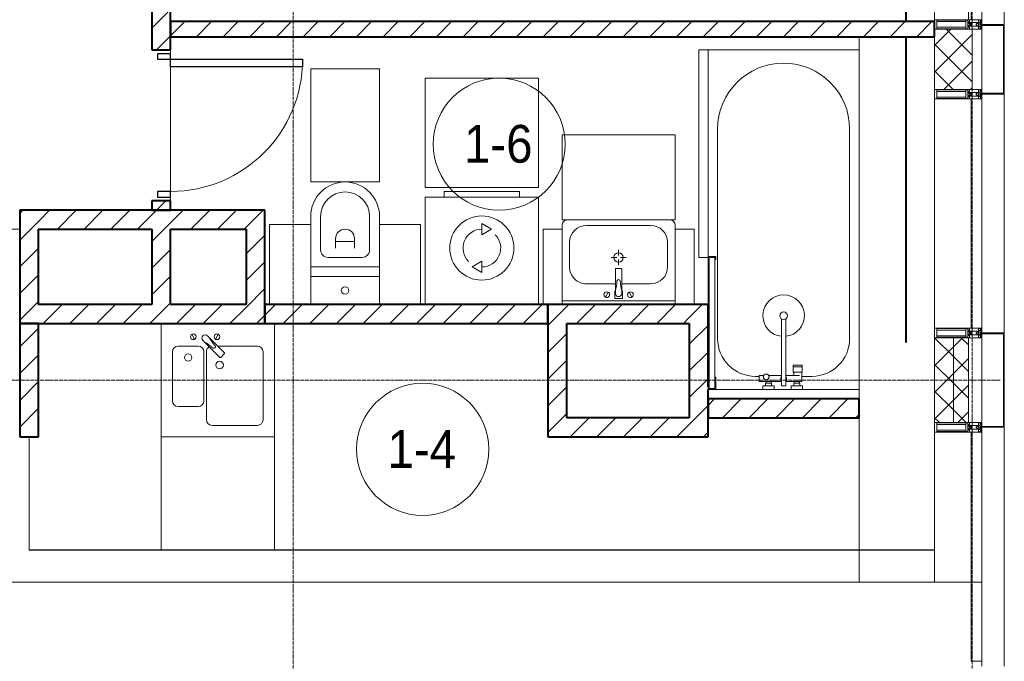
# Model space of a CAD drawing. Header units: millimetres. Extents: x 5617 to 101514, y 7718 to 215953.
# Tile 42 of 61: x 54048 to 59268, y 17310 to 20710. Entities that reach past the tile are written whole.
import ezdxf

# ---------------------------------------------------------------- set-up
doc = ezdxf.new("R2010")
doc.units = ezdxf.units.MM
for name, pattern in [('ADSK_Линия сетки', [25, 20, -2.5, 0, -2.5]), ('Линия сетки', [25, 20, -2.5, 0, -2.5]), ('Штрих_3_1_5_', [4.5, 3, -1.5]), ('Штриховая_ш3 п1_5', [4.5, 3, -1.5])]:
    doc.linetypes.add(name, pattern=pattern)
doc.layers.add('_Разделитель помещений_', color=4, linetype='Штриховая_ш3 п1_5', lineweight=40, true_color=0x00ffff)
for name, color, linetype, lineweight in [('Двери', 7, 'Continuous', 18), ('Импосты витража', 7, 'Continuous', 18), ('Колонны', 7, 'Continuous', 18), ('Марки помещений', 7, 'Continuous', 20), ('Мебель', 7, 'Continuous', 18), ('Оси', 7, 'Continuous', 9), ('Панели витража', 7, 'Continuous', 18), ('Перекрытия', 7, 'Continuous', 18), ('Сантехнические приборы', 7, 'Continuous', 18), ('Стены', 7, 'Continuous', 18), ('Стены разрез', 7, 'Continuous', 40), ('Стены штриховка', 7, 'Continuous', 40), ('Форма', 7, 'Continuous', 18), ('Электрооборудование', 7, 'Continuous', 18), ('Элементы узлов', 7, 'Continuous', 18)]:
    doc.layers.add(name, color=color, linetype=linetype, lineweight=lineweight)
doc.styles.add('Arial_3', font='arial.ttf', dxfattribs={"width": 0.9, "height": 200})
pattern_1 = [(45, (0, 0), (-70.71068, 70.71068), [])]
pattern_2 = [(45, (0, 0), (-70.71068, 70.71068), []), (135, (0, 0), (-70.71068, -70.71068), [])]

# ---------------------------------------------------------------- blocks, each defined once
blk = doc.blocks.new('MR_Ванна - Санузел с ванной_1800x800-V5-МКСС_К4_L20_68_100_')
at = {"layer": 'Сантехнические приборы', "color": 253, "true_color": 0xaaaaaa}
for p, q in [((900, 0), (-900, 0)), ((-900, 0), (-900, -800)), ((900, -300.2), (900, 0)), ((-480, -50), (630, -50)), ((830, -250), (830, -303.8)), ((780, -301.9), (770.9, -301.9)), ((770.9, -301.9), (770.9, -348.9)), ((807.5, -301.9), (780, -301.9)), ((780, -301.9), (780, -348.9)), ((780, -348.9), (780, -301.9)), ((807.5, -348.9), (807.5, -301.9)), ((858, -303.8), (807.5, -303.8)), ((807.5, -303.8), (807.5, -346.6)), ((858, -316.7), (858, -303.8)), ((900, -300.2), (880, -300.2)), ((880, -300.2), (880, -360)), ((900, -360), (900, -300.2)), ((770.9, -348.9), (780, -348.9)), ((780, -348.9), (807.5, -348.9)), ((807.5, -346.6), (826.3, -346.6)), ((826.3, -316.7), (826.3, -388.7)), ((858, -388.7), (858, -316.7)), ((866, -316.7), (858, -316.7)), ((858, -316.7), (858, -343.6)), ((858, -343.6), (866, -343.6)), ((880, -314), (866, -314)), ((866, -314), (866, -346)), ((866, -343.6), (866, -316.7)), ((866, -346), (880, -346)), ((880, -346), (880, -314)), ((880, -360), (900, -360)), ((900, -450), (900, -360)), ((880, -388.7), (524.9, -388.7)), ((524.9, -411.3), (880, -411.3)), ((826.3, -411.3), (826.3, -478.7)), ((858, -529.1), (858, -411.3)), ((880, -411.3), (880, -388.7)), ((858, -466.4), (858, -493.3)), ((866, -466.4), (858, -466.4)), ((866, -464), (866, -496)), ((880, -464), (866, -464)), ((866, -493.3), (866, -466.4)), ((880, -450), (880, -509.8)), ((900, -450), (880, -450)), ((880, -496), (880, -464)), ((900, -509.8), (900, -450)), ((826.3, -505.7), (826.3, -529.1)), ((858, -493.3), (866, -493.3)), ((866, -496), (880, -496)), ((880, -509.8), (900, -509.8)), ((900, -760), (900, -509.8)), ((826.3, -529.1), (858, -529.1)), ((830, -529.1), (830, -550)), ((630, -750), (-480, -750)), ((195, -760), (195, -800.1)), ((210, -760), (195, -760)), ((200, -795.1), (200, -765)), ((200, -765), (210, -765)), ((895, -765), (200, -765)), ((200, -765), (200, -795.1)), ((210, -765), (210, -760)), ((900, -760), (835, -760)), ((835, -760), (835, -765)), ((835, -765), (895, -765)), ((895, -765), (895, -795.1)), ((895, -795.1), (895, -765)), ((900, -800), (900, -760)), ((195, -800.1), (210, -800.1)), ((210, -795.1), (200, -795.1)), ((200, -795.1), (895, -795.1)), ((210, -800.1), (210, -795.1)), ((210, -800), (450, -800)), ((895, -795.1), (885, -795.1)), ((885, -795.1), (885, -800)), ((885, -800), (900, -800))]:
    blk.add_line(p, q, dxfattribs=at)
for centre, radius, start, end in [((-480, -400), 350, 90, 270), ((630, -250), 200, 360, 90), ((508.5, -400), 110, 5.916, 354.084), ((508.5, -400), 20, 90, 270), ((508.5, -400), 20, 270, 90), ((508.5, -400), 20, 325.4667, 34.5333), ((843.9, -400), 15.5, 47.0093, 132.9907), ((843.9, -400), 15.5, 227.0093, 312.9907), ((832.8, -492.2), 15, 90, 270), ((832.8, -492.2), 15, 244.0483, 115.9517), ((832.8, -492.2), 15, 270, 90), ((630, -550), 200, 270, 360)]:
    blk.add_arc(centre, radius, start, end, dxfattribs=at)
blk = doc.blocks.new('MR_Зона обслуживания - MR_Зона обслуживания-2638725-МКСС_К4_L20_68_100_')
at = {"layer": 'Мебель', "lineweight": 9}
for p, q in [((545.1, 0), (-550, 0)), ((-550, 0), (-550, -50)), ((-550, -50), (550, -50)), ((550, -50), (550, -0.1))]:
    blk.add_line(p, q, dxfattribs=at)
blk = doc.blocks.new('MR_Унитаз напольный - Санузел с ванной-V6-МКСС_К4_L20_68_100_')
at = {"layer": 'Сантехнические приборы', "color": 253, "true_color": 0xaaaaaa}
for p, q in [((-182.5, 0), (-182.5, 267.5)), ((-130, 267.5), (-130, 90)), ((130, 90), (130, 267.5)), ((182.5, 267.5), (182.5, 0)), ((-50, 150), (-50, 100)), ((-50, 135), (50, 135)), ((50, 100), (50, 150)), ((182.5, 0), (-182.5, 0)), ((-182.5, -50), (-182.5, 0)), ((-182.5, 0), (182.5, 0)), ((-90, 50), (90, 50)), ((182.5, 0), (182.5, -50)), ((-182.5, -50), (182.5, -50)), ((-182.5, -200), (-182.5, -50)), ((182.5, -50), (-182.5, -50)), ((182.5, -50), (182.5, -200))]:
    blk.add_line(p, q, dxfattribs=at)
for centre, radius, start, end in [((0, 267.5), 182.5, 0, 180), ((0, 267.5), 130, 360, 180), ((0, 150), 50, 360, 180), ((-90, 90), 40, 180, 270), ((90, 90), 40, 270, 360), ((0, -125), 20, 360, 180), ((0, -125), 20, 180, 360)]:
    blk.add_arc(centre, radius, start, end, dxfattribs=at)
blk = doc.blocks.new('MR_Зона обслуживания - MR_Зона обслуживания-V7-МКСС_К4_L20_68_100_')
at = {"layer": 'Мебель', "lineweight": 9}
for p, q in [((182.5, 600), (-182.5, 600)), ((-182.5, 600), (-182.5, 0)), ((182.5, 0), (182.5, 600)), ((-182.5, 0), (182.5, 0))]:
    blk.add_line(p, q, dxfattribs=at)
blk = doc.blocks.new('MR_Зона обслуживания - MR_Зона обслуживания-V8-МКСС_К4_L20_68_100_')
at = {"layer": 'Мебель', "lineweight": 9}
for p, q in [((108.75, 425), (-108.75, 425)), ((108.75, 0), (108.75, 425))]:
    blk.add_line(p, q, dxfattribs=at)
blk = doc.blocks.new('MR_Зона обслуживания - MR_Зона обслуживания-V9-МКСС_К4_L20_68_100_')
at = {"layer": 'Мебель', "lineweight": 9}
for p, q in [((108.75, 425), (-108.75, 425)), ((-108.75, 425), (-108.75, 0))]:
    blk.add_line(p, q, dxfattribs=at)
blk = doc.blocks.new('MR_Стиральная машина - Стиральная машина_600-V10-МКСС_К4_L20_68_100_')
at = {"layer": 'Электрооборудование', "color": 253, "true_color": 0xaaaaaa}
for p, q in [((-200, 600), (200, 600)), ((-200, 570), (-200, 600)), ((200, 600), (200, 570)), ((-300, 570), (300, 570)), ((-300, 0), (-300, 570)), ((300, 570), (300, 0)), ((0, 430), (52, 400)), ((0, 370), (0, 430)), ((52, 400), (0, 370)), ((-52, 200), (0, 230)), ((0, 230), (0, 170)), ((0, 170), (-52, 200))]:
    blk.add_line(p, q, dxfattribs=at)
for radius, start, end in [(170, 0, 180), (100, 90, 225), (100, 270, 45), (170, 180, 0)]:
    blk.add_arc((0, 300), radius, start, end, dxfattribs=at)
blk = doc.blocks.new('MR_Зона обслуживания - MR_Зона обслуживания-2638736-МКСС_К4_L20_68_100_')
at = {"layer": 'Мебель', "lineweight": 9}
for p, q in [((300, 580), (-300, 580)), ((-300, 580), (-300, 0)), ((300, 0), (300, 580)), ((-300, 0), (300, 0))]:
    blk.add_line(p, q, dxfattribs=at)
blk = doc.blocks.new('MR_Тумба-Умывальник с зеркалом - Тумба-умывальник_600-2515846-МКСС_К4_L20_68_100_')
at = {"layer": 'Сантехнические приборы', "color": 253, "true_color": 0xaaaaaa}
for p, q in [((-300, -20), (300, -20)), ((-69.7, -39.8), (-55.6, -66.3)), ((20, -33.1), (-20, -33.1)), ((-20, -33.1), (-20, -73.1)), ((20, -73.1), (20, -33.1)), ((69.7, -39.8), (55.6, -66.3)), ((-20, -73.1), (-17, -73.1)), ((-17, -60), (-17, -73.1)), ((-17, -73.1), (-17, -187.9)), ((17, -73.1), (17, -60)), ((17, -187.9), (17, -73.1)), ((17, -73.1), (20, -73.1)), ((-17, -110), (-170, -110)), ((170, -110), (17, -110)), ((-260, -200), (-260, -330)), ((-14, -190.9), (14, -190.9)), ((260, -330), (260, -200)), ((-10, -250), (-40, -250)), ((0, -210), (0, -240)), ((0, -290), (0, -260)), ((40, -250), (10, -250)), ((-300, -400), (-300, -420)), ((300, -420), (300, -400)), ((-170, -420), (170, -420))]:
    blk.add_line(p, q, dxfattribs=at)
for centre, radius, start, end in [((-62.7, -53.1), 15, 360, 180), ((0, -60), 17, 360, 180), ((62.7, -53.1), 15, 360, 180), ((-62.7, -53.1), 15, 180, 360), ((-217.6, -129.9), 208.5, 1.5946, 15.8177), ((217.6, -129.9), 208.5, 164.1823, 178.4054), ((62.7, -53.1), 15, 180, 360), ((-170, -200), 90, 90, 180), ((0, -124.1), 9.19, 180, 360), ((170, -200), 90, 360, 90), ((-14, -187.9), 3, 180, 270), ((-14, -187.9), 3, 195, 255), ((14, -187.9), 3, 270, 0), ((14, -187.9), 3, 285, 345), ((0, -250), 25, 0, 180), ((0, -250), 25, 180, 0), ((-170, -330), 90, 180, 270), ((170, -330), 90, 270, 360), ((-270, -420), 30, 180, 270), ((270, -420), 30, 270, 360)]:
    blk.add_arc(centre, radius, start, end, dxfattribs=at)
blk = doc.blocks.new('MR_Зона обслуживания - MR_Зона обслуживания-2638731-МКСС_К4_L20_68_100_')
at = {"layer": 'Мебель', "lineweight": 9}
for p, q in [((300, 0), (-300, 0)), ((-300, 0), (-300, -450)), ((300, -450), (300, 0)), ((-300, -450), (300, -450))]:
    blk.add_line(p, q, dxfattribs=at)
blk = doc.blocks.new('MR_Зона обслуживания - MR_Зона обслуживания-V2-МКСС_К4_L20_68_100_')
at = {"layer": 'Мебель', "lineweight": 9}
for p, q in [((-50, 0), (-50, -400)), ((50, -400), (50, 0)), ((-50, -400), (50, -400))]:
    blk.add_line(p, q, dxfattribs=at)
blk = doc.blocks.new('MR_Мойка - Кухонная мойка-2515860-МКСС_К4_L20_68_100_')
at = {"layer": 'Сантехнические приборы', "color": 253, "true_color": 0xaaaaaa}
for p, q in [((-300, 50), (-300, -550)), ((-300, 50), (-300, -550)), ((300, -550), (300, 50)), ((-136.7, -6.7), (-122.6, -33.3)), ((-79, -39), (-69.8, -48.2)), ((-69.8, -48.2), (11.4, -129.4)), ((-45.7, -24.2), (-55, -14.9)), ((35.5, -105.4), (-45.7, -24.2)), ((2.7, -6.7), (-11.4, -33.3)), ((-240, -100), (-240, -360)), ((-104, -70), (-210, -70)), ((-74, -360), (-74, -100)), ((-60, -100), (-60, -460)), ((210, -70), (0.1, -70)), ((240, -460), (240, -100)), ((15.7, -129.4), (35.5, -109.6)), ((-210, -390), (-104, -390)), ((-30, -490), (210, -490)), ((-300, -550), (300, -550))]:
    blk.add_line(p, q, dxfattribs=at)
for centre, radius, start, end in [((-129.7, -20), 15, 360, 180), ((-129.7, -20), 15, 180, 360), ((-67, -26.9), 17, 45, 225), ((-171.5, -230.2), 208.5, 46.5946, 60.8177), ((136.3, 77.5), 208.5, 209.1823, 223.4054), ((-4.3, -20), 15, 360, 180), ((-4.3, -20), 15, 180, 360), ((-210, -100), 30, 90, 180), ((-104, -100), 30, 360, 90), ((-30, -100), 30, 118.5511, 180), ((-21.7, -72.3), 9.19, 225, 45), ((210, -100), 30, 360, 90), ((-157, -130), 20, 360, 180), ((-157, -130), 20, 180, 360), ((10, -170), 20, 360, 180), ((13.5, -127.3), 3, 225, 315), ((13.5, -127.3), 3, 225, 315), ((33.3, -107.5), 3, 315, 45), ((33.3, -107.5), 3, 315, 45), ((10, -170), 20, 180, 360), ((-210, -360), 30, 180, 270), ((-104, -360), 30, 270, 360), ((-30, -460), 30, 180, 270), ((210, -460), 30, 270, 360)]:
    blk.add_arc(centre, radius, start, end, dxfattribs=at)
blk = doc.blocks.new('MR_Зона обслуживания - MR_Зона обслуживания-2638748-МКСС_К4_L20_68_100_')
at = {"layer": 'Мебель', "lineweight": 9}
for p, q in [((300, 0), (-300, 0)), ((-300, 0), (-300, -600)), ((300, -600), (300, 0)), ((-300, -600), (300, -600))]:
    blk.add_line(p, q, dxfattribs=at)
blk = doc.blocks.new('A_DOR_Door - Вн_3_Одинарная_800x2100-2978316-МКСС_К4_L20_68_100_')
at = {"layer": 'Двери', "color": 253, "lineweight": 30, "true_color": 0xaaaaaa}
for p, q in [((-350, 50), (-350, 750)), ((-350, 750), (-310, 750)), ((-350, 50), (-350, 750)), ((-310, 750), (-310, 50)), ((-380, 50), (-380, -20)), ((-350, 50), (-380, 50)), ((-310, 50), (-350, 50)), ((-350, -20), (-350, 50)), ((380, 50), (350, 50)), ((350, 50), (350, -20)), ((380, -20), (380, 50)), ((-380, -20), (-350, -20)), ((350, -20), (380, -20))]:
    blk.add_line(p, q, dxfattribs=at)
at = {"layer": 'Двери', "color": 254, "lineweight": 9, "true_color": 0xd4d4d4}
blk.add_arc((-350, 50), 700, 360, 90, dxfattribs=at)
blk = doc.blocks.new('135_SLK_K4_AR_rvt-1-МКСС_К4_L20_68_100_')
at = {"layer": 'Стены разрез', "lineweight": 9, "true_color": 0xaaaaaa}
h = blk.add_hatch(dxfattribs=at)
h.set_pattern_fill('FP_3', color=253, style=0, pattern_type=2)
h.set_pattern_definition(pattern_1)
h.paths.add_polyline_path([(132500, 19700), (132500, 19750), (132400, 19750), (132400, 19700)])
h.paths.add_polyline_path([(132500, 20550), (132500, 20750), (132400, 20750), (132400, 20550)])
h = blk.add_hatch(dxfattribs=at)
h.set_pattern_fill('FP_3', color=253, style=0, pattern_type=2)
h.set_pattern_definition(pattern_1)
h.paths.add_polyline_path([(136550, 20620), (136550, 20700), (132500, 20700), (132500, 20620), (135173.2, 20620)])
h = blk.add_hatch(dxfattribs=at)
h.set_pattern_fill('FP_3', color=253, style=0, pattern_type=2)
h.set_pattern_definition(pattern_1)
h.paths.add_polyline_path([(131700, 19100), (131800, 19100), (131800, 19700), (131700, 19700), (131700, 19368.7)])
h = blk.add_hatch(dxfattribs=at)
h.set_pattern_fill('FP_3', color=253, style=0, pattern_type=2)
h.set_pattern_definition(pattern_1)
h.paths.add_polyline_path([(132500, 19600), (132900, 19600), (132900, 19700), (131800, 19700), (131800, 19600), (132400, 19600)])
h = blk.add_hatch(dxfattribs=at)
h.set_pattern_fill('FP_3', color=253, style=0, pattern_type=2)
h.set_pattern_definition(pattern_1)
h.paths.add_polyline_path([(132900, 19100), (133000, 19100), (133000, 19700), (132900, 19700), (132900, 19200)])
h = blk.add_hatch(dxfattribs=at)
h.set_pattern_fill('FP_3', color=253, style=0, pattern_type=2)
h.set_pattern_definition(pattern_1)
h.paths.add_polyline_path([(132500, 19200), (132500, 19600), (132400, 19600), (132400, 19200)])
h = blk.add_hatch(dxfattribs=at)
h.set_pattern_fill('FP_3', color=253, style=0, pattern_type=2)
h.set_pattern_definition(pattern_1)
h.paths.add_polyline_path([(132900, 19100), (132900, 19200), (131800, 19200), (131800, 19100), (132625.4, 19100)])
h = blk.add_hatch(dxfattribs=at)
h.set_pattern_fill('FP_3', color=253, style=0, pattern_type=2)
h.set_pattern_definition(pattern_1)
h.paths.add_polyline_path([(134500, 19100), (134500, 19200), (133000, 19200), (133000, 19100), (134154.1, 19100)])
h = blk.add_hatch(dxfattribs=at)
h.set_pattern_fill('FP_3', color=253, style=0, pattern_type=2)
h.set_pattern_definition(pattern_1)
h.paths.add_polyline_path([(135250, 19100), (135250, 19200), (134500, 19200), (134500, 19100), (135173.2, 19100)])
h = blk.add_hatch(dxfattribs=at)
h.set_pattern_fill('FP_3', color=253, style=0, pattern_type=2)
h.set_pattern_definition(pattern_1)
h.paths.add_polyline_path([(135250, 18600), (135350, 18600), (135350, 19200), (135250, 19200), (135250, 18647.2)])
h = blk.add_hatch(dxfattribs=at)
h.set_pattern_fill('FP_3', color=253, style=0, pattern_type=2)
h.set_pattern_definition(pattern_1)
h.paths.add_polyline_path([(131800, 18500), (131800, 19100), (131700, 19100), (131700, 18500)])
h = blk.add_hatch(dxfattribs=at)
h.set_pattern_fill('FP_3', color=253, style=0, pattern_type=2)
h.set_pattern_definition(pattern_1)
h.paths.add_polyline_path([(134500, 18600), (134600, 18600), (134600, 19100), (134500, 19100), (134500, 18770.7)])
h = blk.add_hatch(dxfattribs=at)
h.set_pattern_fill('FP_3', color=253, style=0, pattern_type=2)
h.set_pattern_definition(pattern_1)
h.paths.add_polyline_path([(136150, 18600), (136150, 18700), (135350, 18700), (135350, 18600)])
h = blk.add_hatch(dxfattribs=at)
h.set_pattern_fill('FP_3', color=253, style=0, pattern_type=2)
h.set_pattern_definition(pattern_1)
h.paths.add_polyline_path([(135173.2, 18500), (135350, 18500), (135350, 18600), (134500, 18600), (134500, 18500)])
at = {"layer": '_Разделитель помещений_', "color": 131, "linetype": 'Штрих_3_1_5_', "true_color": 0xaaffff}
for p, q in [((136400, 20700), (136400, 20875)), ((136400, 19000), (136400, 20620))]:
    blk.add_line(p, q, dxfattribs=at)
at = {"layer": 'Перекрытия', "color": 253, "true_color": 0xaaaaaa}
for p, q in [((136150, 18700), (136150, 20620)), ((132500, 20530), (132500, 20550)), ((132500, 20550), (132500, 20530)), ((132500, 19800), (132500, 20460)), ((132500, 20460), (132500, 19800)), ((132500, 19750), (132500, 19770)), ((132500, 19770), (132500, 19750)), ((136150, 17730), (136150, 18600))]:
    blk.add_line(p, q, dxfattribs=at)
at = {"layer": 'Стены', "color": 253, "true_color": 0xaaaaaa}
for p, q in [((129750, 19600.4), (131700, 19600.4)), ((131700, 19599.6), (129750, 19599.6)), ((131749.6, 17900.4), (131749.6, 18500)), ((131750.4, 18500), (131750.4, 17900.4)), ((131749.6, 17900.4), (131749.6, 17899.6)), ((136550, 17899.6), (131749.6, 17899.6)), ((131750.4, 17900.4), (132450, 17900.4)), ((133050, 17900.4), (136550, 17900.4)), ((136550, 17900.4), (136150, 17900.4)), ((136150, 17899.6), (136550, 17899.6)), ((136550, 17899.6), (136550, 17900.4))]:
    blk.add_line(p, q, dxfattribs=at)
at = {"layer": 'Стены разрез', "color": 253, "true_color": 0xaaaaaa}
for p, q in [((132400, 20750), (132400, 20550)), ((132500, 20550), (132500, 20750)), ((136550, 20700), (132500, 20700)), ((132500, 20700), (132500, 20620)), ((136550, 20620), (136550, 20700)), ((132500, 20620), (136550, 20620)), ((132400, 20550), (132500, 20550)), ((132400, 19750), (132400, 19700)), ((132500, 19750), (132400, 19750)), ((132500, 19700), (132500, 19750)), ((131700, 19700), (131700, 19100)), ((131800, 19700), (131700, 19700)), ((132900, 19700), (131800, 19700)), ((132400, 19700), (132500, 19700)), ((133000, 19700), (132900, 19700)), ((133000, 19100), (133000, 19700)), ((131800, 19200), (131800, 19600)), ((131800, 19600), (132400, 19600)), ((132400, 19600), (132400, 19200)), ((132500, 19600), (132900, 19600)), ((132500, 19200), (132500, 19600)), ((132900, 19600), (132900, 19200)), ((132400, 19200), (131800, 19200)), ((132900, 19200), (132500, 19200)), ((134500, 19200), (133000, 19200)), ((133000, 19200), (133000, 19100)), ((135250, 19200), (134500, 19200)), ((134500, 19200), (134500, 19100)), ((134500, 19100), (134500, 19200)), ((135350, 19200), (135250, 19200)), ((135350, 18765), (135350, 19200)), ((131700, 19100), (131800, 19100)), ((131700, 19100), (131700, 18500)), ((131800, 19100), (131700, 19100)), ((131800, 19100), (132900, 19100)), ((131800, 18500), (131800, 19100)), ((132900, 19100), (133000, 19100)), ((133000, 19100), (134500, 19100)), ((134500, 19100), (134500, 18600)), ((134600, 19100), (135250, 19100)), ((134600, 18600), (134600, 19100)), ((135250, 19100), (135250, 18600)), ((135350, 18600), (135350, 18750)), ((136150, 18700), (135350, 18700)), ((135350, 18700), (135350, 18600)), ((136150, 18600), (136150, 18700)), ((134500, 18600), (134500, 18500)), ((135250, 18600), (134600, 18600)), ((135350, 18600), (136150, 18600)), ((135350, 18500), (135350, 18600)), ((131700, 18500), (131800, 18500)), ((134500, 18500), (135350, 18500))]:
    blk.add_line(p, q, dxfattribs=at)
at = {"layer": 'Двери', "color": 253, "lineweight": 18, "true_color": 0xaaaaaa, "rotation": 270}
blk.add_blockref('A_DOR_Door - Вн_3_Одинарная_800x2100-2978316-МКСС_К4_L20_68_100_', (132450, 20150), dxfattribs=at)
at = {"layer": 'Мебель', "color": 253, "lineweight": 18, "true_color": 0xaaaaaa}
for name, p, rotation in [('MR_Зона обслуживания - MR_Зона обслуживания-2638725-МКСС_К4_L20_68_100_', (135350, 20000), 270), ('MR_Зона обслуживания - MR_Зона обслуживания-2638731-МКСС_К4_L20_68_100_', (134875, 19650), 180), ('MR_Зона обслуживания - MR_Зона обслуживания-V2-МКСС_К4_L20_68_100_', (134525, 19200), 180), ('MR_Зона обслуживания - MR_Зона обслуживания-V2-МКСС_К4_L20_68_100_', (135225, 19200), 180)]:
    blk.add_blockref(name, p, dxfattribs=dict(at, rotation=rotation))
for name, p in [('MR_Зона обслуживания - MR_Зона обслуживания-V7-МКСС_К4_L20_68_100_', (133425, 19850)), ('MR_Зона обслуживания - MR_Зона обслуживания-2638736-МКСС_К4_L20_68_100_', (134150, 19820)), ('MR_Зона обслуживания - MR_Зона обслуживания-V9-МКСС_К4_L20_68_100_', (133133.8, 19200)), ('MR_Зона обслуживания - MR_Зона обслуживания-V8-МКСС_К4_L20_68_100_', (133716.3, 19200)), ('MR_Зона обслуживания - MR_Зона обслуживания-2638748-МКСС_К4_L20_68_100_', (132750, 18500))]:
    blk.add_blockref(name, p, dxfattribs=at)
at = {"layer": 'Сантехнические приборы', "color": 253, "lineweight": 18, "true_color": 0xaaaaaa}
for name, p, rotation in [('MR_Ванна - Санузел с ванной_1800x800-V5-МКСС_К4_L20_68_100_', (136150, 19650), 270), ('MR_Тумба-Умывальник с зеркалом - Тумба-умывальник_600-2515846-МКСС_К4_L20_68_100_', (134875, 19200), 180)]:
    blk.add_blockref(name, p, dxfattribs=dict(at, rotation=rotation))
for name, p in [('MR_Унитаз напольный - Санузел с ванной-V6-МКСС_К4_L20_68_100_', (133425, 19400)), ('MR_Мойка - Кухонная мойка-2515860-МКСС_К4_L20_68_100_', (132750, 19050))]:
    blk.add_blockref(name, p, dxfattribs=at)
at = {"layer": 'Электрооборудование', "color": 253, "lineweight": 18, "true_color": 0xaaaaaa}
blk.add_blockref('MR_Стиральная машина - Стиральная машина_600-V10-МКСС_К4_L20_68_100_', (134150, 19200), dxfattribs=at)
blk = doc.blocks.new('A_SLK_PAN_Type1 - Прямой тип панели-6537257-МКСС_К4_L20_68_100_')
at = {"layer": 'Колонны', "lineweight": 5}
for p, q in [((-250, 120), (250, 120)), ((-250, 0), (-250, 120)), ((-245, 115), (-245, 0)), ((245, 115), (-245, 115)), ((245, 0), (245, 115)), ((250, 120), (250, 0)), ((-245, 0), (-250, 0)), ((250, 0), (245, 0))]:
    blk.add_line(p, q, dxfattribs=at)
blk = doc.blocks.new('A_SLK_PAN_Type1 - Прямой тип панели-6537258-МКСС_К4_L20_68_100_')
at = {"layer": 'Колонны', "lineweight": 5}
for p, q in [((-185, 120), (185, 120)), ((-185, 0), (-185, 120)), ((-180, 115), (-180, 0)), ((180, 115), (-180, 115)), ((180, 0), (180, 115)), ((185, 120), (185, 0)), ((-180, 0), (-185, 0)), ((185, 0), (180, 0))]:
    blk.add_line(p, q, dxfattribs=at)
blk = doc.blocks.new('System Panel - A_PAN_Glass-5804312-МКСС_К4_L20_68_100_')
at = {"layer": 'Панели витража', "color": 253, "lineweight": 5, "true_color": 0xaaaaaa}
for p, q in [((607.5, 0), (-607.5, 0)), ((-607.5, 0), (-607.5, -55)), ((607.5, -55), (607.5, 0)), ((-607.5, -55), (607.5, -55))]:
    blk.add_line(p, q, dxfattribs=at)
blk = doc.blocks.new('Rectangular Mullion - R_StandardFrame_50Wx250H-5803978-МКСС_К4_L20_68_100_')
at = {"layer": 'Импосты витража', "color": 253, "lineweight": 5, "true_color": 0xaaaaaa}
blk.add_line((136550, 17730), (136550, 18525), dxfattribs=at)
blk = doc.blocks.new('Rectangular Mullion - 50Wx250H-2623690-МКСС_К4_L20_68_100_')
at = {"layer": 'Элементы узлов', "color": 253, "lineweight": 5, "true_color": 0xaaaaaa}
for p, q in [((-25, 65.2), (-25, 250)), ((-25, 250), (0, 250)), ((-23, 237.3), (0, 237.3)), ((-23, 237.3), (-23, 73.6)), ((-14.9, 84), (-14.9, 237.3)), ((25, 250), (0, 250)), ((23, 237.3), (0, 237.3)), ((14.9, 84), (14.9, 237.3)), ((23, 237.3), (23, 73.6)), ((25, 65.2), (25, 250)), ((-14, 65.2), (-25, 65.2)), ((0, 84), (-23, 84)), ((-0.5, 73.6), (-23, 73.6)), ((-14, 71.3), (-14, 65.2)), ((-10, 71.3), (-14, 71.3)), ((-10, 53), (-10, 71.3)), ((-8.7, 53), (-10, 53)), ((-10, 53), (-10, 17)), ((-8.7, 53), (-7, 54.7)), ((-7, 65.2), (-5.9, 67.3)), ((-7, 65.2), (-7, 54.7)), ((-4.1, 67.3), (-5.9, 67.3)), ((-4.1, 67.3), (-2.9, 65.1)), ((-2.9, 65.1), (-2.9, 54.6)), ((-1.3, 53), (-2.9, 54.6)), ((0, 53), (-1.3, 53)), ((0, 84), (23, 84)), ((0, 53), (1.3, 53)), ((0.5, 73.6), (23, 73.6)), ((1.3, 53), (2.9, 54.6)), ((4.1, 67.3), (2.9, 65.1)), ((2.9, 65.1), (2.9, 54.6)), ((4.1, 67.3), (5.9, 67.3)), ((7, 65.2), (5.9, 67.3)), ((7, 65.2), (7, 54.7)), ((8.7, 53), (7, 54.7)), ((8.7, 53), (10, 53)), ((10, 71.3), (14, 71.3)), ((10, 53), (10, 71.3)), ((10, 53), (10, 17)), ((14, 71.3), (14, 65.2)), ((14, 65.2), (25, 65.2)), ((-23.8, 14.6), (-25, 14.2)), ((-25, 0), (-25, 14.2)), ((-22.3, 17), (-23.8, 17)), ((-23.8, 17), (-23.8, 14.6)), ((-22.5, 10.6), (-23.8, 14.6)), ((-22.5, 10.6), (-23.7, 9.9)), ((-23.7, 1.3), (-23.7, 9.9)), ((-23.7, 1.3), (-11.8, 1.3)), ((-23.2, 10.2), (-22.5, 8)), ((-22.5, 8), (-22.5, 4.5)), ((-21.3, 4.5), (-22.5, 4.5)), ((-22.3, 17), (-22.3, 16)), ((-22.3, 16), (-21.3, 16)), ((-19, 17.6), (-21.3, 16)), ((-21.3, 4.5), (-21.3, 6.5)), ((-21.3, 6.5), (-14.2, 6.5)), ((-18.4, 16.6), (-19, 17.6)), ((-7.4, 16.6), (-18.4, 16.6)), ((-14.2, 6.5), (-14.2, 4.5)), ((-13.2, 4.5), (-14.2, 4.5)), ((-13.2, 4.5), (-12.2, 7.2)), ((-12.7, 7.6), (-11.3, 11.4)), ((-12.7, 7.6), (-11.8, 6.9)), ((-12.2, 9), (-12.2, 14.8)), ((-12.2, 14.8), (0, 14.8)), ((-11.8, 1.3), (-11.8, 6.9)), ((-10.5, 11.2), (-11.3, 11.4)), ((-10.5, 1.5), (-10.5, 11.2)), ((-4.8, 1.5), (-10.5, 1.5)), ((-10, 17), (-7.5, 17)), ((-8.5, 23), (-1.5, 30)), ((-8.5, 18.5), (-8.5, 23)), ((-7.5, 18.5), (-8.5, 18.5)), ((-7.5, 17), (-7.5, 18.5)), ((-7.4, 18), (-7.4, 16.6)), ((-2.6, 18), (-7.4, 18)), ((0, 8), (-4.8, 8)), ((-4.8, 1.5), (-4.8, 8)), ((-2.6, 18), (-2.6, 16.8)), ((-2.6, 16.8), (0, 16.8)), ((-1.5, 30), (0, 30)), ((1.5, 30), (0, 30)), ((2.6, 16.8), (0, 16.8)), ((0, 14.8), (0, 16.8)), ((0, 14.8), (0, 16.8)), ((12.2, 14.8), (0, 14.8)), ((0, 0), (0, 8)), ((0, 8), (4.8, 8)), ((0, 0), (0, 8)), ((8.5, 23), (1.5, 30)), ((2.6, 18), (2.6, 16.8)), ((2.6, 18), (7.4, 18)), ((4.8, 1.5), (4.8, 8)), ((4.8, 1.5), (10.5, 1.5)), ((7.4, 18), (7.4, 16.6)), ((7.4, 16.6), (18.4, 16.6)), ((7.5, 18.5), (8.5, 18.5)), ((7.5, 17), (7.5, 18.5)), ((10, 17), (7.5, 17)), ((8.5, 18.5), (8.5, 23)), ((10.5, 11.2), (11.3, 11.4)), ((10.5, 1.5), (10.5, 11.2)), ((12.7, 7.6), (11.3, 11.4)), ((12.7, 7.6), (11.8, 6.9)), ((11.8, 1.3), (11.8, 6.9)), ((23.7, 1.3), (11.8, 1.3)), ((12.2, 9), (12.2, 14.8)), ((13.2, 4.5), (12.2, 7.2)), ((13.2, 4.5), (14.2, 4.5)), ((21.3, 6.5), (14.2, 6.5)), ((14.2, 6.5), (14.2, 4.5)), ((18.4, 16.6), (19, 17.6)), ((19, 17.6), (21.3, 16)), ((22.3, 16), (21.3, 16)), ((21.3, 4.5), (21.3, 6.5)), ((21.3, 4.5), (22.5, 4.5)), ((22.3, 17), (22.3, 16)), ((22.3, 17), (23.8, 17)), ((22.5, 10.6), (23.8, 14.6)), ((22.5, 10.6), (23.7, 9.9)), ((23.2, 10.2), (22.5, 8)), ((22.5, 8), (22.5, 4.5)), ((23.7, 1.3), (23.7, 9.9)), ((23.8, 17), (23.8, 14.6)), ((23.8, 14.6), (25, 14.2)), ((25, 0), (25, 14.2)), ((-25, 0), (0, 0)), ((25, 0), (0, 0))]:
    blk.add_line(p, q, dxfattribs=at)
for centre, start, end in [((-0.5, 73.1), 360, 90), ((0.5, 73.1), 90, 180)]:
    blk.add_arc(centre, 0.5, start, end, dxfattribs=at)
blk = doc.blocks.new('Rectangular Mullion - R_StandardFrame_50Wx250H-5802904-МКСС_К4_L20_68_100_')
at = {"layer": 'Импосты витража', "color": 253, "lineweight": 5, "true_color": 0xaaaaaa}
for p, q in [((-25, 0), (-25, 250)), ((-25, 250), (25, 250)), ((25, 250), (25, 0)), ((-5, 0), (-25, 0)), ((25, 0), (0, 0))]:
    blk.add_line(p, q, dxfattribs=at)
blk = doc.blocks.new('Rectangular Mullion - R_StandardFrame_50Wx250H-4879929-МКСС_К4_L20_68_100_')
at = {"layer": 'Импосты витража', "color": 253, "lineweight": 5, "true_color": 0xaaaaaa}
blk.add_line((136800, 18575), (136800, 19025), dxfattribs=at)
blk = doc.blocks.new('Rectangular Mullion - R_StandardFrame_50Wx250H-V49-МКСС_К4_L20_68_100_')
at = {"layer": 'Импосты витража', "color": 253, "lineweight": 5, "true_color": 0xaaaaaa}
for p, q in [((-25, 0), (-25, 250)), ((-25, 250), (25, 250)), ((25, 250), (25, 0)), ((0, 0), (-25, 0)), ((25, 0), (5, 0))]:
    blk.add_line(p, q, dxfattribs=at)
blk = doc.blocks.new('Rectangular Mullion - R_StandardFrame_50Wx250H-5804033-МКСС_К4_L20_68_100_')
at = {"layer": 'Импосты витража', "color": 253, "lineweight": 5, "true_color": 0xaaaaaa}
blk.add_line((136800, 20340), (136800, 20660), dxfattribs=at)
blk = doc.blocks.new('Rectangular Mullion - R_StandardFrame_50Wx250H-V53-МКСС_К4_L20_68_100_')
at = {"layer": 'Импосты витража', "color": 253, "lineweight": 5, "true_color": 0xaaaaaa}
blk.add_line((136550, 19075), (136550, 20290), dxfattribs=at)
blk = doc.blocks.new('A_OGR_PAN_Отлив - A_OGR_PAN_Отлив-6070778-МКСС_К4_L20_68_100_')
at = {"layer": 'Колонны', "color": 253, "lineweight": 5, "true_color": 0xaaaaaa}
blk.add_line((632.5, 120), (-632.5, 120), dxfattribs=at)
blk = doc.blocks.new('135_SLK_K4_AR_FCD_rvt-1-МКСС_К4_L20_68_100_')
at = {"layer": 'Стены разрез', "lineweight": 5, "true_color": 0xaaaaaa}
h = blk.add_hatch(dxfattribs=at)
h.set_pattern_fill('FP_4', color=253, style=0, pattern_type=2)
h.set_pattern_definition(pattern_2)
h.paths.add_polyline_path([(136750, 20340), (136750, 20660), (136550, 20660), (136550, 20340)])
h = blk.add_hatch(dxfattribs=at)
h.set_pattern_fill('FP_4', color=253, style=0, pattern_type=2)
h.set_pattern_definition(pattern_2)
h.paths.add_polyline_path([(136650, 18575), (136650, 19025), (136550, 19025), (136550, 18575)])
h = blk.add_hatch(dxfattribs=at)
h.set_pattern_fill('FP_4', color=253, style=0, pattern_type=2)
h.set_pattern_definition(pattern_2)
h.paths.add_polyline_path([(136730, 18575), (136730, 19025), (136650, 19025), (136650, 18575)])
at = {"layer": 'Стены разрез', "color": 253, "lineweight": 9, "true_color": 0xaaaaaa}
for p, q in [((136550, 21925), (136550, 20710)), ((136800, 20710), (136800, 21925)), ((136550, 20710), (136800, 20710)), ((136550, 20660), (136550, 20340)), ((136750, 20660), (136550, 20660)), ((136750, 20340), (136750, 20660)), ((136550, 20340), (136750, 20340)), ((136550, 19025), (136550, 18575)), ((136730, 19025), (136550, 19025)), ((136730, 18575), (136730, 19025)), ((136550, 18575), (136730, 18575))]:
    blk.add_line(p, q, dxfattribs=at)
at = {"layer": 'Стены штриховка', "color": 253, "lineweight": 9, "true_color": 0xaaaaaa}
for p, q in [((136730, 20710), (136730, 21925)), ((136745, 20710), (136745, 21925)), ((136650, 18575), (136650, 19025))]:
    blk.add_line(p, q, dxfattribs=at)
at = {"layer": 'Форма', "color": 253, "lineweight": 9, "true_color": 0xaaaaaa}
for p, q in [((136800, 17730), (107164.9, 17730)), ((136800, 17285), (136800, 17730))]:
    blk.add_line(p, q, dxfattribs=at)
at = {"layer": 'Импосты витража', "color": 253, "lineweight": 5, "true_color": 0xaaaaaa, "extrusion": (0, 0, -1), "rotation": 270}
for name, p in [('Rectangular Mullion - 50Wx250H-2623690-МКСС_К4_L20_68_100_', (-136800, 20685)), ('Rectangular Mullion - R_StandardFrame_50Wx250H-V49-МКСС_К4_L20_68_100_', (-136800, 20685)), ('Rectangular Mullion - 50Wx250H-2623690-МКСС_К4_L20_68_100_', (-136800, 20315)), ('Rectangular Mullion - R_StandardFrame_50Wx250H-5802904-МКСС_К4_L20_68_100_', (-136800, 20315)), ('Rectangular Mullion - 50Wx250H-2623690-МКСС_К4_L20_68_100_', (-136800, 19050)), ('Rectangular Mullion - R_StandardFrame_50Wx250H-V49-МКСС_К4_L20_68_100_', (-136800, 19050)), ('Rectangular Mullion - 50Wx250H-2623690-МКСС_К4_L20_68_100_', (-136800, 18550)), ('Rectangular Mullion - R_StandardFrame_50Wx250H-5802904-МКСС_К4_L20_68_100_', (-136800, 18550))]:
    blk.add_blockref(name, p, dxfattribs=at)
at = {"layer": 'Импосты витража', "color": 253, "lineweight": 5, "true_color": 0xaaaaaa}
for name in ['Rectangular Mullion - R_StandardFrame_50Wx250H-5804033-МКСС_К4_L20_68_100_', 'Rectangular Mullion - R_StandardFrame_50Wx250H-V53-МКСС_К4_L20_68_100_', 'Rectangular Mullion - R_StandardFrame_50Wx250H-4879929-МКСС_К4_L20_68_100_', 'Rectangular Mullion - R_StandardFrame_50Wx250H-5803978-МКСС_К4_L20_68_100_']:
    blk.add_blockref(name, (0, 0), dxfattribs=at)
at = {"layer": 'Колонны', "color": 253, "lineweight": 5, "true_color": 0xaaaaaa}
for name, p, rotation in [('A_OGR_PAN_Отлив - A_OGR_PAN_Отлив-6070778-МКСС_К4_L20_68_100_', (136800, 21317.5), 269.9999999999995), ('A_SLK_PAN_Type1 - Прямой тип панели-6537258-МКСС_К4_L20_68_100_', (136800, 20500), 269.9999999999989), ('A_OGR_PAN_Отлив - A_OGR_PAN_Отлив-6070778-МКСС_К4_L20_68_100_', (136800, 19682.5), 269.9999999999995), ('A_SLK_PAN_Type1 - Прямой тип панели-6537257-МКСС_К4_L20_68_100_', (136800, 18800), 269.9999999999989), ('A_OGR_PAN_Отлив - A_OGR_PAN_Отлив-6070778-МКСС_К4_L20_68_100_', (136800, 17917.5), 269.9999999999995)]:
    blk.add_blockref(name, p, dxfattribs=dict(at, rotation=rotation))
at = {"layer": 'Панели витража', "color": 253, "lineweight": 5, "true_color": 0xaaaaaa, "rotation": 270}
for p in [(136800, 19682.5), (136800, 17917.5)]:
    blk.add_blockref('System Panel - A_PAN_Glass-5804312-МКСС_К4_L20_68_100_', p, dxfattribs=at)
blk = doc.blocks.new('050_Марка_Помещение - Номер-620969-МКСС_К4_L20_68_100_')
at = {"layer": 'Марки помещений'}
blk.add_circle((0, 0), 3.5, dxfattribs=at)

msp = doc.modelspace()

# ---------------------------------------------------------------- linework, layer by layer
at = {"layer": 'Оси', "linetype": 'Линия сетки'}
for p, q in [((55498.2, 12025.7), (55498.2, 33100)), ((59098.2, 12025.7), (59098.2, 33100))]:
    msp.add_line(p, q, dxfattribs=at)
at = {"layer": 'Оси', "linetype": 'ADSK_Линия сетки'}
msp.add_line((59245.9, 18800), (24389.5, 18800), dxfattribs=at)

# ---------------------------------------------------------------- block references
at = {"lineweight": 5}
for name in ['135_SLK_K4_AR_FCD_rvt-1-МКСС_К4_L20_68_100_', '135_SLK_K4_AR_rvt-1-МКСС_К4_L20_68_100_']:
    msp.add_blockref(name, (-77651.8, 0), dxfattribs=at)
at = {"layer": 'Марки помещений', "xscale": 99.99999999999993, "yscale": 99.99999999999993, "zscale": 99.99999999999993}
for p in [(56590.2, 20050.5), (56184.5, 18433.3)]:
    msp.add_blockref('050_Марка_Помещение - Номер-620969-МКСС_К4_L20_68_100_', p, dxfattribs=at)

# ---------------------------------------------------------------- texts
at = {"layer": 'Марки помещений', "lineweight": 9, "char_height": 200, "width": 447.342, "attachment_point": 1, "style": 'Arial_3'}
for s, insert in [('1-6', (56403.7, 20152.3)), ('1-4', (55998, 18535))]:
    msp.add_mtext(s, dxfattribs=dict(at, insert=insert))

doc.saveas('drawing.dxf')
